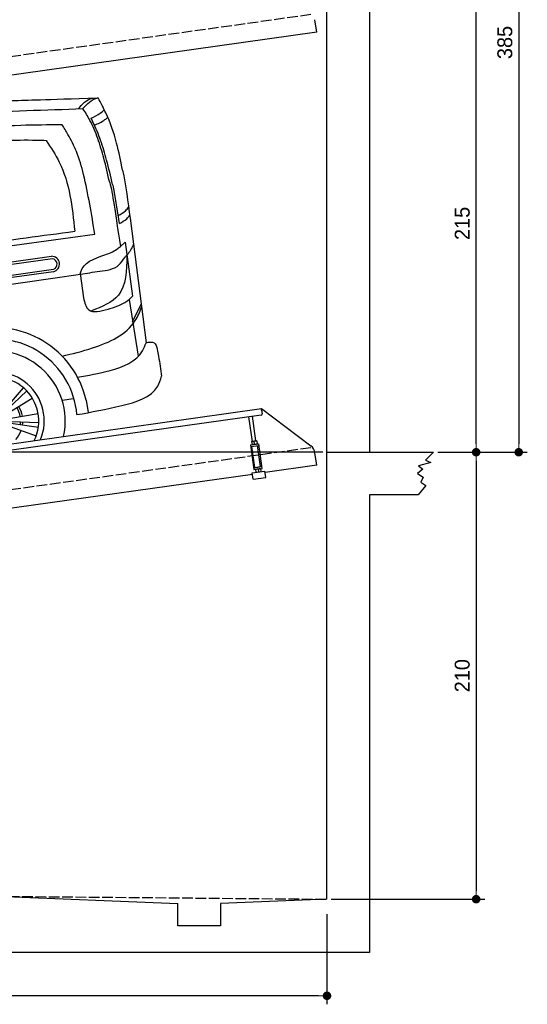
# Model space of a CAD drawing. Extents: x -311 to 6440, y -744 to 6224.
# Tile 6 of 7: x 4057 to 6440, y -744 to 3882. Entities that reach past the tile are written whole.
import ezdxf

# ---------------------------------------------------------------- set-up
doc = ezdxf.new("R2010")
doc.units = 0
doc.header["$LTSCALE"] = 10
doc.header["$MEASUREMENT"] = 0
doc.linetypes.add('GEN3', pattern=[6.25, 5, -1.25])
doc.layers.get('0').update_dxf_attribs({"linetype": 'CONTINUOUS'})
doc.layers.get('DEFPOINTS').update_dxf_attribs({"linetype": 'CONTINUOUS'})
for name, color, linetype in [('3', 6, 'GEN3'), ('CAR', 1, 'CONTINUOUS'), ('SICHTBARE_KANTEN_DIN_', 7, 'CONTINUOUS')]:
    doc.layers.add(name, color=color, linetype=linetype)
doc.layers.add('AM_0', color=7, linetype='CONTINUOUS', lineweight=30)
doc.layers.add('AM_5', color=3, linetype='CONTINUOUS', lineweight=15)
doc.dimstyles.new('KLAUS_DXF', dxfattribs={"dimscale": 20, "dimtxt": 3.5, "dimasz": 2, "dimexe": 2, "dimexo": 1, "dimgap": 1.5, "dimtad": 1, "dimlfac": 0.1, "dimdsep": 46, "dimtxsty": 'STANDARD', "dimblk": 'DOT', "dimcen": 2, "dimclrd": 256, "dimclre": 256, "dimclrt": 2, "dimadec": 0, "dimazin": 0, "dimtfac": 1, "dimtmove": 2, "dimatfit": 3, "dimfxl": 1, "dimtolj": 1, "dimarcsym": 0})

# ---------------------------------------------------------------- blocks, each defined once
blk = doc.blocks.new('_DOT')
at = {"color": 0, "linetype": 'ByBlock'}
blk.add_line((-0.5, 0), (-1, 0), dxfattribs=at)
at = {"color": 0, "linetype": 'ByBlock', "const_width": 0.5}
blk.add_lwpolyline([(-0.25, 0, 1), (0.25, 0, 1)], format="xyb", close=True, dxfattribs=at)
blk = doc.blocks.new('*D8')
at = {"layer": 'AM_5', "lineweight": -2, "transparency": 16777216}
for p, q in [((5479.5, 1850), (-240.5, 1850)), ((-200.5, -160), (-200.5, 1810)), ((179.5, -200), (-240.5, -200))]:
    blk.add_line(p, q, dxfattribs=at)
at = {"layer": 'DEFPOINTS', "color": 0, "transparency": 16777216}
for p in [(-200.5, 1850), (5499.5, 1850), (199.5, -200)]:
    blk.add_point(p, dxfattribs=at)
at = {"layer": 'AM_5', "lineweight": -2, "transparency": 16777216, "xscale": 40, "yscale": 40, "zscale": 40}
for p, rotation in [((-200.5, 1850), 90), ((-200.5, -200), 270)]:
    blk.add_blockref('_DOT', p, dxfattribs=dict(at, rotation=rotation))
at = {"layer": 'AM_5', "color": 2, "transparency": 16777216, "insert": (-265.5, 825), "char_height": 70, "attachment_point": 5, "rotation": 90}
blk.add_mtext('\\A1;205', dxfattribs=at)
blk = doc.blocks.new('*D9')
at = {"layer": 'AM_5', "lineweight": -2, "transparency": 16777216}
for p, q in [((179.5, 2850), (-240.5, 2850)), ((-200.5, 1890), (-200.5, 2810)), ((5479.5, 1850), (-240.5, 1850))]:
    blk.add_line(p, q, dxfattribs=at)
at = {"layer": 'DEFPOINTS', "color": 0, "transparency": 16777216}
for p in [(-200.5, 2850), (199.5, 2850), (5499.5, 1850)]:
    blk.add_point(p, dxfattribs=at)
at = {"layer": 'AM_5', "lineweight": -2, "transparency": 16777216, "xscale": 40, "yscale": 40, "zscale": 40}
for p, rotation in [((-200.5, 2850), 90), ((-200.5, 1850), 270)]:
    blk.add_blockref('_DOT', p, dxfattribs=dict(at, rotation=rotation))
at = {"layer": 'AM_5', "color": 2, "transparency": 16777216, "insert": (-265.5, 2350), "char_height": 70, "attachment_point": 5, "rotation": 90}
blk.add_mtext('\\A1;100', dxfattribs=at)
blk = doc.blocks.new('*D10')
at = {"layer": 'AM_5', "lineweight": -2, "transparency": 16777216}
for p, q in [((5719.5, 4000), (6239.5, 4000)), ((6199.5, 1890), (6199.5, 3960)), ((6219.5, 1850), (6239.5, 1850))]:
    blk.add_line(p, q, dxfattribs=at)
at = {"layer": 'DEFPOINTS', "color": 0, "transparency": 16777216}
for p in [(5699.5, 4000), (6199.5, 4000), (6199.5, 1850)]:
    blk.add_point(p, dxfattribs=at)
at = {"layer": 'AM_5', "lineweight": -2, "transparency": 16777216, "xscale": 40, "yscale": 40, "zscale": 40}
for p, rotation in [((6199.5, 4000), 90), ((6199.5, 1850), 270)]:
    blk.add_blockref('_DOT', p, dxfattribs=dict(at, rotation=rotation))
at = {"layer": 'AM_5', "color": 2, "transparency": 16777216, "insert": (6134.5, 2925), "char_height": 70, "attachment_point": 5, "rotation": 90}
blk.add_mtext('\\A1;215', dxfattribs=at)
blk = doc.blocks.new('*D11')
at = {"layer": 'AM_5', "lineweight": -2, "transparency": 16777216}
for p, q in [((6199.5, 1810), (6199.5, -210)), ((6219.5, 1850), (6239.5, 1850)), ((5519.5, -250), (6239.5, -250))]:
    blk.add_line(p, q, dxfattribs=at)
at = {"layer": 'DEFPOINTS', "color": 0, "transparency": 16777216}
for p in [(6199.5, 1850), (5499.5, -250), (6199.5, -250)]:
    blk.add_point(p, dxfattribs=at)
at = {"layer": 'AM_5', "lineweight": -2, "transparency": 16777216, "xscale": 40, "yscale": 40, "zscale": 40}
for p, rotation in [((6199.5, 1850), 90), ((6199.5, -250), 270)]:
    blk.add_blockref('_DOT', p, dxfattribs=dict(at, rotation=rotation))
at = {"layer": 'AM_5', "color": 2, "transparency": 16777216, "insert": (6134.5, 800), "char_height": 70, "attachment_point": 5, "rotation": 90}
blk.add_mtext('\\A1;210', dxfattribs=at)
blk = doc.blocks.new('*D12')
at = {"layer": 'AM_5', "lineweight": -2, "transparency": 16777216}
for p, q in [((199.5, -270), (199.5, -743.8)), ((5499.5, -320), (5499.5, -743.8)), ((5459.5, -703.8), (239.5, -703.8))]:
    blk.add_line(p, q, dxfattribs=at)
at = {"layer": 'DEFPOINTS', "color": 0, "transparency": 16777216}
for p in [(199.5, -250), (5499.5, -300), (199.5, -703.8)]:
    blk.add_point(p, dxfattribs=at)
at = {"layer": 'AM_5', "lineweight": -2, "transparency": 16777216, "xscale": 40, "yscale": 40, "zscale": 40, "rotation": 180}
blk.add_blockref('_DOT', (199.5, -703.8), dxfattribs=at)
at = {"layer": 'AM_5', "lineweight": -2, "transparency": 16777216, "xscale": 40, "yscale": 40, "zscale": 40}
blk.add_blockref('_DOT', (5499.5, -703.8), dxfattribs=at)
at = {"layer": 'AM_5', "color": 2, "transparency": 16777216, "insert": (2849.5, -638.8), "char_height": 70, "attachment_point": 5}
blk.add_mtext('\\A1;530', dxfattribs=at)
blk = doc.blocks.new('*D13')
at = {"layer": 'AM_5', "lineweight": -2, "transparency": 16777216}
for p, q in [((5519.5, 5700), (6439.5, 5700)), ((6399.5, 5660), (6399.5, 1890)), ((6019.5, 1850), (6439.5, 1850))]:
    blk.add_line(p, q, dxfattribs=at)
at = {"layer": 'DEFPOINTS', "color": 0, "transparency": 16777216}
for p in [(5499.5, 5700), (5999.5, 1850), (6399.5, 1850)]:
    blk.add_point(p, dxfattribs=at)
at = {"layer": 'AM_5', "lineweight": -2, "transparency": 16777216, "xscale": 40, "yscale": 40, "zscale": 40}
for p, rotation in [((6399.5, 5700), 90), ((6399.5, 1850), 270)]:
    blk.add_blockref('_DOT', p, dxfattribs=dict(at, rotation=rotation))
at = {"layer": 'AM_5', "color": 2, "transparency": 16777216, "insert": (6334.5, 3775), "char_height": 70, "attachment_point": 5, "rotation": 90}
blk.add_mtext('\\A1;385', dxfattribs=at)
blk = doc.blocks.new('Car Van')
at = {"layer": 'CAR'}
for p, q in [((24309.1, 5080.7), (24384.6, 4496)), ((23558.2, 4925.3), (24143.5, 5006)), ((24263.4, 4948.2), (24285.1, 4968.9)), ((24285.1, 4968.9), (24320.4, 4714.3)), ((23558.2, 4847.8), (23940, 4902.1)), ((23944.3, 4890.6), (23558.2, 4836.2)), ((23558.2, 4786), (23949.4, 4841.1)), ((23949.1, 4829.7), (23558.2, 4774.6)), ((23558.2, 4743.3), (24075.6, 4817.8)), ((24075.3, 4820.4), (24090, 4707.5)), ((24320.4, 4714.3), (24304.8, 4699.4)), ((24305, 4699.5), (24347.2, 4432.9)), ((24320.7, 4594.5), (24360.8, 4677)), ((23723.9, 4185.9), (23808.1, 4284.7)), ((23729.7, 4180.4), (23823.7, 4269.9)), ((23739.4, 4167.8), (23850, 4235.7)), ((23990.9, 4225.9), (24043.4, 4233.3)), ((24102.9, 4226.3), (24112.4, 4168.6)), ((23749.5, 4141.3), (23877.3, 4164.1)), ((23750, 4117.4), (23878.5, 4099.7)), ((23750.7, 4125.4), (23880.4, 4121.2)), ((23746.2, 4101.9), (23868.2, 4057.9))]:
    blk.add_line(p, q, dxfattribs=at)
for centre, radius, start, end in [((23941.2, 4865.5), 36.6, 282.4234, 91.9504), ((23940.1, 4865.3), 26, 291.3172, 79.4452), ((23672.7, 4125.7), 441.8, 13.1526, 105.0131), ((23674.7, 4127.6), 385.6, 4.5254, 107.5878), ((23674.4, 4127.8), 330.2, 347.4042, 110.6062), ((23674.4, 4127.8), 231.7, 337.9146, 120.1013), ((23674.4, 4127.8), 206, 333.6849, 124.334), ((23674.4, 4127.8), 120.9, 10.1429, 31.5714), ((23674.4, 4127.8), 131.2, 10.1429, 31.5714), ((23674.4, 4127.8), 120.9, 352.1429, 358.1429), ((23674.4, 4127.8), 131.2, 352.1429, 358.1429), ((23674.4, 4127.8), 131.2, 318.7143, 340.1429)]:
    blk.add_arc(centre, radius, start, end, dxfattribs=at)
for points, knots in [([(23558.2, 5624), (23622.5, 5627.8), (23755.4, 5634.6), (23902.4, 5637.9), (24158.6, 5646.3)], [126.567679, 126.567679, 126.567679, 126.567679, 322.989321, 524.252921, 524.252921, 524.252921, 524.252921]), ([(24065, 5594.6), (24084.7, 5616.7), (24105.5, 5640), (24134.4, 5644.9), (24135.9, 5645.2)], [0, 0, 0, 0, 82.821664, 87.569284, 87.569284, 87.569284, 87.569284]), ([(24087.7, 5595.7), (24107.4, 5617.8), (24128.2, 5641.1), (24157.1, 5646), (24158.6, 5646.3)], [0, 0, 0, 0, 82.821664, 87.569284, 87.569284, 87.569284, 87.569284]), ([(24273.4, 5306.8), (24265.1, 5349.5), (24247.1, 5441.3), (24207.5, 5555.5), (24171.2, 5622.9), (24158.6, 5646.3)], [0, 0, 0, 0, 130.437116, 280.491384, 360.077177, 360.077177, 360.077177, 360.077177]), ([(24213.2, 5249), (24204.3, 5287.1), (24188.1, 5356.8), (24159.1, 5454.9), (24126.8, 5533.5), (24099.1, 5577.6), (24087.7, 5595.7)], [0, 0, 0, 0, 117.133269, 214.777276, 306.729603, 370.835152, 370.835152, 370.835152, 370.835152]), ([(24226.6, 5239.9), (24217.8, 5277.9), (24201.5, 5347.7), (24173.2, 5443.4), (24150.2, 5500), (24125.5, 5551.6)], [0, 0, 0, 0, 117.133269, 214.777276, 299.414803, 299.414803, 299.414803, 299.414803]), ([(24126.6, 5550.6), (24141.5, 5557.6), (24164, 5568.7), (24182.4, 5585.5), (24188.8, 5591.3)], [4.61826, 4.61826, 4.61826, 4.61826, 53.543239, 79.274172, 79.274172, 79.274172, 79.274172]), ([(24142.3, 5517.9), (24159.4, 5525.5), (24181.6, 5535.3), (24199.7, 5551.3), (24203.9, 5555)], [0, 0, 0, 0, 55.255532, 72.113055, 72.113055, 72.113055, 72.113055]), ([(23558.2, 5505.4), (23637.5, 5510.8), (23781.1, 5519.8), (23924.9, 5520.7), (23989.3, 5521.1)], [58.593241, 58.593241, 58.593241, 58.593241, 296.990423, 490.043419, 490.043419, 490.043419, 490.043419]), ([(24143.5, 5006), (24128.1, 5100), (24106.8, 5230.9), (24063.5, 5388.4), (24024.1, 5464.7), (23998.8, 5505.7), (23989.3, 5521.1)], [0, 0, 0, 0, 285.875803, 397.720054, 488.074442, 542.258477, 542.258477, 542.258477, 542.258477]), ([(23558.2, 5436), (23559.3, 5436.1), (23662.9, 5443.9), (23781.8, 5451.6), (23899.6, 5447), (23914.7, 5446.4)], [351.625543, 351.625543, 351.625543, 351.625543, 354.715425, 663.112571, 708.364163, 708.364163, 708.364163, 708.364163]), ([(23914.7, 5446.4), (23936.9, 5413.2), (24021.1, 5286.9), (24037.1, 5133.1), (24048.9, 5019.8)], [0, 0, 0, 0, 118.944476, 451.880379, 451.880379, 451.880379, 451.880379]), ([(24253.1, 5094.1), (24265.4, 5100.4), (24284, 5110.6), (24297.4, 5127), (24302.2, 5132.8)], [6.830989, 6.830989, 6.830989, 6.830989, 47.594512, 69.869885, 69.869885, 69.869885, 69.869885]), ([(24258.9, 5056.6), (24271.3, 5062.8), (24289.8, 5072.8), (24303, 5089.1), (24307.6, 5094.8)], [6.60739, 6.60739, 6.60739, 6.60739, 47.308966, 69.134079, 69.134079, 69.134079, 69.134079]), ([(23558.2, 4953.3), (23569.9, 4954.9), (23733.4, 4977.4), (23896.9, 4999.4), (24048.9, 5019.8)], [320.625992, 320.625992, 320.625992, 320.625992, 355.842082, 815.727995, 815.727995, 815.727995, 815.727995]), ([(24324.9, 4961), (24324.3, 4958.9), (24318, 4939.6), (24307.2, 4922.6), (24295.1, 4909.1)], [0, 0, 0, 0, 6.616922, 60.689334, 60.689334, 60.689334, 60.689334]), ([(24075.3, 4820.4), (24075.9, 4823.3), (24086, 4871.5), (24139.5, 4890.7), (24189.8, 4908.7)], [0, 0, 0, 0, 8.675218, 146.672245, 146.672245, 146.672245, 146.672245]), ([(24075.6, 4817.8), (24105.2, 4822.6), (24165.2, 4832.4), (24251.8, 4842.4), (24278, 4890.7), (24291.8, 4905.6), (24295.1, 4909.1)], [0, 0, 0, 0, 91.780832, 186.856498, 233.690994, 248.112913, 248.112913, 248.112913, 248.112913]), ([(24293.8, 4906), (24292.4, 4834.9), (24289.8, 4709.8), (24176.7, 4665), (24127.8, 4645.6)], [0, 0, 0, 0, 191.487605, 337.183462, 337.183462, 337.183462, 337.183462]), ([(24189.8, 4908.7), (24210.3, 4915.3), (24236.6, 4926.8), (24257.8, 4943.2), (24263.4, 4948.2)], [120.92462, 120.92462, 120.92462, 120.92462, 186.01384, 208.055842, 208.055842, 208.055842, 208.055842]), ([(24090, 4707.5), (24096, 4684.3), (24110.5, 4627.7), (24170.3, 4644.3), (24205.7, 4654.1)], [0, 0, 0, 0, 62.7295, 153.034343, 153.034343, 153.034343, 153.034343]), ([(24205.7, 4654.1), (24233.6, 4661.3), (24266.9, 4674), (24296.7, 4691.8), (24304.8, 4699.4)], [99.88745, 99.88745, 99.88745, 99.88745, 186.01384, 208.055842, 208.055842, 208.055842, 208.055842]), ([(23990.4, 4432.7), (24037.5, 4444.3), (24160.3, 4474.5), (24316.1, 4544.3), (24354.2, 4641), (24362.8, 4663)], [0, 0, 0, 0, 147.745638, 385.655746, 455.431225, 455.431225, 455.431225, 455.431225]), ([(24062.1, 4334.1), (24112.2, 4342.5), (24219.5, 4360.4), (24353.5, 4412.8), (24379, 4482.7), (24383.9, 4495.9)], [0, 0, 0, 0, 155.916097, 334.236733, 375.847406, 375.847406, 375.847406, 375.847406]), ([(24383.9, 4495.9), (24398.1, 4498.8), (24425.1, 4504.2), (24437.3, 4464.1), (24446.1, 4413.1), (24452, 4369.9), (24456.4, 4338.1)], [0, 0, 0, 0, 37.497445, 71.058399, 104.892854, 199.946291, 199.946291, 199.946291, 199.946291]), ([(24059.1, 4158), (24127.2, 4170.2), (24255.8, 4193.4), (24426.9, 4243.1), (24451.3, 4321.8), (24456.4, 4338.1)], [0, 0, 0, 0, 215.148773, 406.414782, 456.433015, 456.433015, 456.433015, 456.433015])]:
    blk.add_open_spline(points, degree=3, knots=knots, dxfattribs=at)
for points in [[(23558.2, 5575.8), (23734.6, 5584.2), (23911.1, 5590), (24087.7, 5595.7)], [(24273.4, 5306.8), (24288.8, 5235.6), (24298.9, 5158.2), (24309.1, 5080.7)], [(24213.2, 5249), (24227.8, 5199.2), (24237.3, 5113.3), (24263.6, 4948.4)], [(24226.6, 5239.9), (24226.6, 5239.9), (24240.4, 5168.2), (24257.5, 5056.4)]]:
    blk.add_open_spline(points, degree=3, dxfattribs=at)
blk = doc.blocks.new('Car190OG')
at = {"layer": 'CAR'}
blk.add_arc((24316.5, 4121.1), 330.2, 347.4042, 208.4106, dxfattribs=at)

msp = doc.modelspace()

# ---------------------------------------------------------------- linework, layer by layer
for p, q in [((5699.503, 5900.005), (5699.503, 1850.005)), ((5451.216, 3823.433), (5442.964, 3882.146)), ((5451.216, 3823.433), (3824.715, 3594.844)), ((3824.715, 1862.792), (5191.605, 2054.896)), ((5192.718, 2046.974), (5191.605, 2054.896)), ((5191.605, 2054.896), (5423.542, 1880.119)), ((5192.718, 2046.974), (5195.084, 2030.139)), ((5190.829, 2024.492), (3849.015, 1835.912)), ((5149.635, 1900.856), (5133.393, 2016.42)), ((5165.479, 1903.082), (5149.237, 2018.647)), ((5146.416, 1900.403), (5145.734, 1899.87)), ((5145.734, 1899.87), (5147.673, 1886.072)), ((5168.697, 1903.535), (5146.416, 1900.403)), ((5159.407, 1888.803), (5157.766, 1900.479)), ((5168.697, 1903.535), (5169.5, 1903.21)), ((5169.5, 1903.21), (5171.439, 1889.412)), ((5139.811, 1884.53), (5179.422, 1890.096)), ((5139.811, 1884.53), (5156.094, 1768.668)), ((5140.925, 1876.607), (5180.535, 1882.174)), ((5161.328, 1778.492), (5147.411, 1877.519)), ((5148.476, 1885.747), (5147.673, 1886.072)), ((5170.757, 1888.879), (5171.439, 1889.412)), ((5187.966, 1782.236), (5174.049, 1881.263)), ((5195.705, 1774.235), (5179.422, 1890.096)), ((5451.216, 1788.433), (5442.964, 1847.146)), ((5999.51, 1850.005), (5961.803, 1812.157)), ((5961.803, 1812.157), (5986.079, 1802.168)), ((5148.251, 1752.62), (5207.668, 1760.971)), ((5154.981, 1776.59), (5194.592, 1782.157)), ((5156.094, 1768.668), (5195.705, 1774.235)), ((5161.328, 1778.492), (5187.966, 1782.236)), ((5164.759, 1769.886), (5164.077, 1769.353)), ((5164.077, 1769.353), (5166.016, 1755.554)), ((5166.864, 1778.26), (5166.725, 1779.251)), ((5176.109, 1769.961), (5177.75, 1758.286)), ((5182.709, 1780.487), (5182.569, 1781.477)), ((5187.04, 1773.017), (5187.843, 1772.693)), ((5187.843, 1772.693), (5189.782, 1758.895)), ((5189.1, 1758.361), (5189.782, 1758.895)), ((5211.843, 1731.263), (5207.668, 1760.971)), ((5451.216, 1788.433), (5208.6, 1754.336)), ((5948.951, 1770.772), (5923.961, 1750.079)), ((5986.079, 1802.168), (5929.673, 1785.756)), ((5929.673, 1785.756), (5948.951, 1770.772)), ((5149.184, 1745.986), (3965.814, 1579.674)), ((5152.427, 1722.912), (5148.251, 1752.62)), ((5152.427, 1722.912), (5211.843, 1731.263)), ((5166.819, 1755.23), (5166.016, 1755.554)), ((5923.961, 1750.079), (5950.379, 1732.954)), ((5950.379, 1732.954), (5940.383, 1709.407)), ((5963.231, 1692.995), (5926.817, 1650.005)), ((5940.383, 1709.407), (5963.231, 1692.995)), ((5699.503, 1650.005), (5699.503, -499.995)), ((5926.817, 1650.005), (5699.503, 1650.005)), ((3944.51, -236.005), (4799.51, -270.083)), ((4799.51, -374.995), (4799.51, -270.083)), ((5499.51, -249.995), (4999.056, -270.083)), ((4999.056, -270.083), (4999.51, -374.995)), ((4999.51, -374.995), (4799.51, -374.995)), ((5699.503, -499.995), (-0.481, -499.995))]:
    msp.add_line(p, q)
for centre, radius, start, end in [((5190.133, 2029.443), 5, 278, 8), ((5154.093, 1883.508), 17.367, 77.77582, 118.212327), ((5165.983, 1885.146), 17.396, 77.82749, 118.186832), ((5151.202, 1904.049), 17.313, 257.73743, 298.290578), ((5163.081, 1905.803), 17.392, 257.805999, 298.168278), ((5393.451, 1840.187), 50, 8, 53), ((5172.436, 1752.99), 17.367, 77.77582, 118.212327), ((5169.545, 1773.531), 17.313, 257.73743, 298.290578), ((5184.326, 1754.629), 17.396, 77.82749, 118.186832), ((5181.424, 1775.286), 17.392, 257.805999, 298.168278)]:
    msp.add_arc(centre, radius, start, end)
at = {"layer": '3'}
for p, q in [((423.4, 3204.675), (5430.808, 3908.42)), ((423.4, 1169.675), (5430.808, 1873.42)), ((3944.51, -236.005), (5499.51, -249.995))]:
    msp.add_line(p, q, dxfattribs=at)
at = {"layer": 'SICHTBARE_KANTEN_DIN_'}
for p, q in [((5499.51, -249.995), (5499.51, 5700.005)), ((5499.51, 1850.005), (5999.51, 1850.005))]:
    msp.add_line(p, q, dxfattribs=at)

# ---------------------------------------------------------------- block references
at = {"layer": 'AM_0'}
for name, p in [('Car190OG', (-20371.967, -89.214)), ('Car Van', (-19733.518, -2131.485))]:
    msp.add_blockref(name, p, dxfattribs=at)

# ---------------------------------------------------------------- dimensions: what is measured, and where the dimension line sits
at = {"layer": 'AM_5'}
dim = msp.add_linear_dim(base=(6399.51, 1850.005), p1=(5499.51, 5700.005), p2=(5999.51, 1850.005), angle=90, dimstyle='KLAUS_DXF', dxfattribs=at)
dim.commit()
dim.dimension.update_dxf_attribs({"geometry": '*D13', "text_midpoint": (6334.51, 3775.005)})
for base, p1, p2, override, picture, middle in [((6199.51, 4000.005), (6199.51, 1850.005), (5699.503, 4000.005), {"dimtzin": 7}, '*D10', (6134.51, 2925.005)), ((-200.481, 2850.005), (5499.51, 1850.005), (199.51, 2850.005), {"dimpost": '', "dimtol": 0, "dimlim": 0, "dimtp": 0, "dimtm": 0, "dimtfac": 1, "dimtdec": 2, "dimtolj": 1, "dimtzin": 7}, '*D9', (-265.481, 2350.005)), ((-200.481, 1850.005), (199.51, -199.995), (5499.51, 1850.005), {"dimtol": 0, "dimlim": 0, "dimtp": 0, "dimtm": 0, "dimtfac": 1, "dimtdec": 2, "dimtolj": 1, "dimtzin": 7}, '*D8', (-265.481, 825.005)), ((6199.51, -249.995), (6199.51, 1850.005), (5499.51, -249.995), {"dimtzin": 7}, '*D11', (6134.51, 800.005))]:
    dim = msp.add_linear_dim(base=base, p1=p1, p2=p2, angle=90, dimstyle='KLAUS_DXF', override=override, dxfattribs=at)
    dim.commit()
    dim.dimension.update_dxf_attribs({"geometry": picture, "text_midpoint": middle})
dim = msp.add_linear_dim(base=(199.51, -703.835), p1=(5499.51, -299.995), p2=(199.51, -249.995), dimstyle='KLAUS_DXF', override={"dimtzin": 7}, dxfattribs=at)
dim.commit()
dim.dimension.update_dxf_attribs({"geometry": '*D12', "text_midpoint": (2849.51, -638.835)})

doc.saveas('drawing.dxf')
